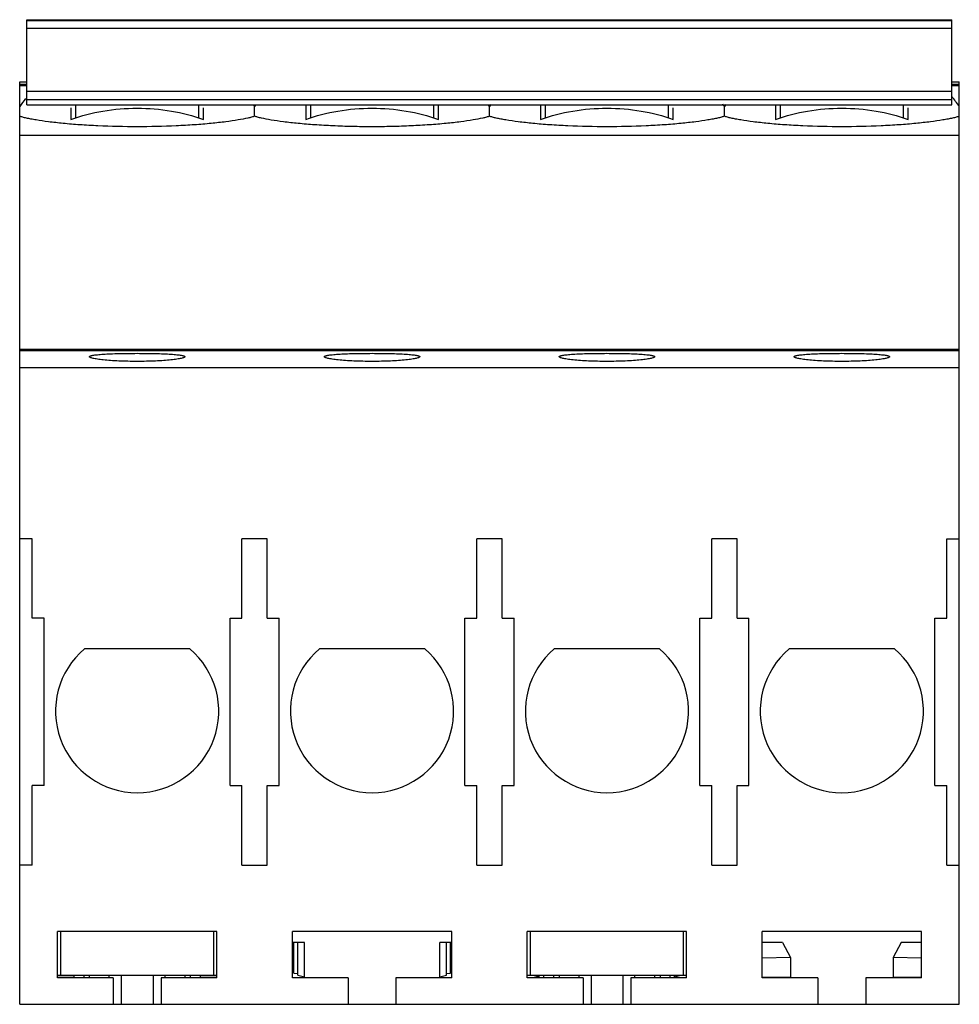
# Model space of a CAD drawing. Header units: millimetres. Extents: x 10.6 to 81.4, y 26.5 to 100.7.
import ezdxf

# ---------------------------------------------------------------- set-up
doc = ezdxf.new("R2010")
doc.units = ezdxf.units.MM
doc.header["$LTSCALE"] = 8.250651
doc.layers.get('0').update_dxf_attribs({"linetype": 'CONTINUOUS'})

msp = doc.modelspace()

# ---------------------------------------------------------------- linework, layer by layer
at = {"color": 7, "linetype": 'Continuous'}
for p, q in [((11.137, 94.286), (11.137, 100.71)), ((11.137, 100.71), (80.837, 100.71)), ((80.837, 100.627), (11.137, 100.627)), ((80.837, 94.286), (80.837, 100.71)), ((11.137, 100.066), (80.837, 100.066)), ((10.587, 95.733), (10.587, 96.036)), ((10.587, 96.036), (11.137, 96.036)), ((11.137, 95.836), (10.587, 95.836)), ((80.837, 96.036), (81.387, 96.036)), ((81.387, 95.836), (80.837, 95.836)), ((81.387, 95.733), (81.387, 96.036)), ((10.587, 26.484), (10.587, 95.727)), ((11.137, 95.727), (10.587, 95.727)), ((80.837, 95.308), (11.137, 95.308)), ((81.387, 95.727), (80.837, 95.727)), ((81.387, 26.484), (81.387, 95.727)), ((80.837, 94.675), (11.137, 94.675)), ((11.137, 94.286), (80.837, 94.286)), ((14.787, 94.286), (14.787, 93.293)), ((24.087, 93.293), (24.087, 94.286)), ((32.137, 94.286), (32.137, 93.191)), ((32.487, 94.286), (32.487, 93.293)), ((41.787, 93.293), (41.787, 94.286)), ((42.137, 93.191), (42.137, 94.286)), ((49.837, 94.286), (49.837, 93.191)), ((50.187, 94.286), (50.187, 93.293)), ((59.487, 93.293), (59.487, 94.286)), ((67.537, 94.286), (67.537, 93.191)), ((67.887, 94.286), (67.887, 93.293)), ((77.187, 93.293), (77.187, 94.286)), ((14.437, 94.064), (14.437, 93.191)), ((24.437, 93.191), (24.437, 94.064)), ((28.287, 93.428), (28.287, 94.173)), ((28.287, 93.428), (28.287, 94.173)), ((45.987, 93.428), (45.987, 94.173)), ((59.837, 93.191), (59.837, 94.064)), ((63.687, 93.428), (63.687, 94.173)), ((77.537, 93.191), (77.537, 94.064)), ((81.387, 91.989), (10.587, 91.989)), ((81.387, 75.854), (10.587, 75.854)), ((10.587, 75.784), (81.387, 75.784)), ((81.387, 74.455), (10.587, 74.455)), ((11.537, 61.584), (10.587, 61.584)), ((11.537, 55.584), (11.537, 61.584)), ((27.337, 55.584), (27.337, 61.584)), ((29.237, 61.584), (27.337, 61.584)), ((29.237, 55.584), (29.237, 61.584)), ((45.037, 55.584), (45.037, 61.584)), ((46.937, 61.584), (45.037, 61.584)), ((46.937, 55.584), (46.937, 61.584)), ((64.637, 61.584), (62.737, 61.584)), ((62.737, 55.584), (62.737, 61.584)), ((64.637, 55.584), (64.637, 61.584)), ((80.437, 61.584), (81.387, 61.584)), ((80.437, 55.584), (80.437, 61.584)), ((12.437, 55.584), (11.537, 55.584)), ((12.437, 42.984), (12.437, 55.584)), ((26.437, 42.984), (26.437, 55.584)), ((26.437, 55.584), (27.337, 55.584)), ((29.237, 55.584), (30.137, 55.584)), ((30.137, 42.984), (30.137, 55.584)), ((44.137, 55.584), (45.037, 55.584)), ((44.137, 42.984), (44.137, 55.584)), ((46.937, 55.584), (47.837, 55.584)), ((47.837, 42.984), (47.837, 55.584)), ((61.837, 55.584), (62.737, 55.584)), ((61.837, 42.984), (61.837, 55.584)), ((64.637, 55.584), (65.537, 55.584)), ((65.537, 42.984), (65.537, 55.584)), ((79.537, 55.584), (80.437, 55.584)), ((79.537, 42.984), (79.537, 55.584)), ((23.403, 53.284), (15.472, 53.284)), ((41.103, 53.284), (33.172, 53.284)), ((58.803, 53.284), (50.872, 53.284)), ((76.503, 53.284), (68.572, 53.284)), ((11.537, 36.984), (11.537, 42.984)), ((12.437, 42.984), (11.537, 42.984)), ((26.437, 42.984), (27.337, 42.984)), ((27.337, 36.984), (27.337, 42.984)), ((29.237, 42.984), (30.137, 42.984)), ((29.237, 36.984), (29.237, 42.984)), ((44.137, 42.984), (45.037, 42.984)), ((45.037, 36.984), (45.037, 42.984)), ((46.937, 42.984), (47.837, 42.984)), ((46.937, 36.984), (46.937, 42.984)), ((61.837, 42.984), (62.737, 42.984)), ((62.737, 36.984), (62.737, 42.984)), ((64.637, 42.984), (65.537, 42.984)), ((64.637, 36.984), (64.637, 42.984)), ((79.537, 42.984), (80.437, 42.984)), ((80.437, 36.984), (80.437, 42.984)), ((11.537, 36.984), (10.587, 36.984)), ((27.337, 36.984), (29.237, 36.984)), ((45.037, 36.984), (46.937, 36.984)), ((62.737, 36.984), (64.637, 36.984)), ((80.437, 36.984), (81.387, 36.984)), ((13.437, 28.484), (13.437, 31.984)), ((25.437, 31.984), (13.437, 31.984)), ((13.687, 28.684), (13.687, 31.984)), ((25.187, 31.984), (25.187, 28.684)), ((25.437, 28.484), (25.437, 31.984)), ((43.137, 31.984), (31.137, 31.984)), ((31.137, 28.484), (31.137, 31.984)), ((43.137, 28.484), (43.137, 31.984)), ((60.837, 31.984), (48.837, 31.984)), ((48.837, 28.484), (48.837, 31.984)), ((49.087, 28.684), (49.087, 31.984)), ((60.587, 31.984), (60.587, 28.684)), ((60.837, 28.484), (60.837, 31.984)), ((78.537, 31.984), (66.537, 31.984)), ((66.537, 28.484), (66.537, 31.984)), ((78.537, 28.484), (78.537, 31.984)), ((32.037, 31.137), (31.137, 31.137)), ((31.187, 28.99), (31.187, 31.137)), ((31.237, 28.836), (31.237, 31.137)), ((31.538, 28.691), (31.538, 31.137)), ((32.037, 28.487), (32.037, 31.137)), ((43.137, 31.137), (42.237, 31.137)), ((42.237, 28.487), (42.237, 31.137)), ((42.737, 28.691), (42.737, 31.137)), ((43.037, 28.836), (43.037, 31.137)), ((43.087, 28.99), (43.087, 31.137)), ((68.06, 31.153), (66.537, 31.153)), ((68.06, 31.153), (68.677, 30)), ((77.015, 31.153), (76.397, 30)), ((78.537, 31.153), (77.015, 31.153)), ((31.137, 30.156), (31.187, 30.156)), ((43.087, 30.156), (43.137, 30.156)), ((68.677, 30), (66.537, 29.952)), ((68.677, 30), (68.677, 28.535)), ((78.537, 29.952), (76.397, 30)), ((76.397, 30), (76.397, 28.535)), ((31.187, 28.99), (31.237, 28.99)), ((43.037, 28.99), (43.087, 28.99)), ((13.437, 28.684), (25.437, 28.684)), ((13.437, 28.53), (14.687, 28.533)), ((17.637, 28.484), (13.437, 28.484)), ((14.337, 28.487), (14.337, 28.532)), ((14.687, 28.484), (14.687, 28.684)), ((15.411, 28.684), (15.411, 28.484)), ((15.855, 28.484), (15.855, 28.684)), ((17.337, 28.484), (17.337, 28.684)), ((17.637, 28.484), (17.637, 26.484)), ((18.237, 28.684), (18.237, 26.484)), ((20.637, 28.684), (20.637, 26.484)), ((25.437, 28.484), (21.237, 28.484)), ((21.237, 28.484), (21.237, 26.484)), ((21.537, 28.484), (21.537, 28.684)), ((23.02, 28.684), (23.02, 28.484)), ((23.464, 28.484), (23.464, 28.684)), ((24.187, 28.684), (24.187, 28.484)), ((24.187, 28.533), (25.437, 28.53)), ((24.537, 28.487), (24.537, 28.532)), ((35.337, 28.484), (31.137, 28.484)), ((31.237, 28.836), (31.538, 28.804)), ((31.538, 28.691), (32.037, 28.556)), ((35.337, 28.484), (35.337, 26.484)), ((43.137, 28.484), (38.937, 28.484)), ((38.937, 28.484), (38.937, 26.484)), ((42.237, 28.556), (42.737, 28.691)), ((42.737, 28.804), (43.037, 28.836)), ((48.837, 28.684), (60.837, 28.684)), ((53.037, 28.484), (48.837, 28.484)), ((49.264, 28.684), (49.737, 28.556)), ((49.737, 28.487), (49.737, 28.684)), ((50.087, 28.484), (50.087, 28.684)), ((50.811, 28.684), (50.811, 28.484)), ((51.255, 28.484), (51.255, 28.684)), ((52.737, 28.484), (52.737, 28.684)), ((53.037, 28.484), (53.037, 26.484)), ((53.637, 28.684), (53.637, 26.484)), ((56.037, 28.684), (56.037, 26.484)), ((60.837, 28.484), (56.637, 28.484)), ((56.637, 28.484), (56.637, 26.484)), ((56.937, 28.484), (56.937, 28.684)), ((58.42, 28.684), (58.42, 28.484)), ((58.864, 28.484), (58.864, 28.684)), ((59.587, 28.684), (59.587, 28.484)), ((59.937, 28.556), (60.41, 28.684)), ((59.937, 28.487), (59.937, 28.684)), ((66.537, 28.53), (68.677, 28.535)), ((70.737, 28.484), (66.537, 28.484)), ((67.437, 28.487), (67.437, 28.532)), ((70.737, 28.484), (70.737, 26.484)), ((78.537, 28.484), (74.337, 28.484)), ((74.337, 28.484), (74.337, 26.484)), ((76.397, 28.535), (78.537, 28.53)), ((77.637, 28.487), (77.637, 28.532)), ((10.587, 26.484), (81.387, 26.484))]:
    msp.add_line(p, q, dxfattribs=at)
for centre, radius, start, end in [((19.437, 87.983), 10.8, 141.14192, 145.02922), ((19.437, 87.983), 10.8, 34.97078, 35.75664), ((37.137, 87.983), 10.8, 144.23022, 145.02922), ((37.137, 87.983), 10.8, 34.97078, 35.75191), ((54.837, 87.983), 10.8, 144.13966, 145.02922), ((54.837, 87.983), 10.8, 34.97078, 35.99332), ((72.537, 87.983), 10.8, 144.13966, 145.02922), ((72.537, 87.983), 10.8, 34.97078, 39.93516), ((19.437, 48.584), 6.149, 130.15372, 49.84628), ((37.137, 48.584), 6.149, 130.15372, 49.84628), ((54.837, 48.584), 6.149, 130.15372, 49.84628), ((72.537, 48.584), 6.149, 130.15372, 49.84628)]:
    msp.add_arc(centre, radius, start, end, dxfattribs=at)
for points, knots in [([(14.437, 93.191), (15.223, 93.474), (16.876, 93.898), (18.576, 94.037), (19.437, 94.037)], [0, 0, 0, 0, 0.492099, 1, 1, 1, 1]), ([(19.437, 94.037), (20.299, 94.037), (21.998, 93.898), (23.652, 93.474), (24.437, 93.191)], [0, 0, 0, 0, 0.507901, 1, 1, 1, 1]), ([(32.137, 93.191), (32.923, 93.474), (34.576, 93.898), (36.276, 94.037), (37.137, 94.037)], [0, 0, 0, 0, 0.492099, 1, 1, 1, 1]), ([(37.137, 94.037), (37.999, 94.037), (39.698, 93.898), (41.352, 93.474), (42.137, 93.191)], [0, 0, 0, 0, 0.507901, 1, 1, 1, 1]), ([(49.837, 93.191), (50.623, 93.474), (52.276, 93.898), (53.976, 94.037), (54.837, 94.037)], [0, 0, 0, 0, 0.492098, 1, 1, 1, 1]), ([(54.837, 94.037), (55.699, 94.037), (57.398, 93.898), (59.052, 93.474), (59.837, 93.191)], [0, 0, 0, 0, 0.5079, 1, 1, 1, 1]), ([(67.537, 93.191), (68.323, 93.474), (69.976, 93.898), (71.676, 94.037), (72.537, 94.037)], [0, 0, 0, 0, 0.492098, 1, 1, 1, 1]), ([(72.537, 94.037), (73.399, 94.037), (75.098, 93.898), (76.752, 93.474), (77.537, 93.191)], [0, 0, 0, 0, 0.5079, 1, 1, 1, 1]), ([(19.437, 92.638), (18.453, 92.638), (17.01, 92.669), (15.151, 92.776), (13.905, 92.879), (12.808, 93), (12.001, 93.115), (11.45, 93.213), (11.113, 93.283), (10.831, 93.352), (10.662, 93.402), (10.587, 93.428)], [0, 0, 0, 0, 0.331422, 0.485898, 0.627406, 0.752321, 0.857561, 0.902015, 0.9407, 0.973411, 1, 1, 1, 1]), ([(28.287, 93.428), (28.213, 93.402), (28.044, 93.352), (27.633, 93.252), (26.987, 93.132), (26.066, 93), (24.969, 92.879), (23.724, 92.776), (21.864, 92.669), (20.421, 92.638), (19.437, 92.638)], [0, 0, 0, 0, 0.026593, 0.059313, 0.142461, 0.247703, 0.372615, 0.51412, 0.668586, 1, 1, 1, 1]), ([(37.137, 92.638), (36.639, 92.638), (35.655, 92.648), (34.214, 92.698), (32.853, 92.776), (31.607, 92.879), (30.51, 92.999), (29.589, 93.131), (28.942, 93.252), (28.531, 93.352), (28.362, 93.402), (28.287, 93.428)], [0, 0, 0, 0, 0.167916, 0.331255, 0.485702, 0.62719, 0.752141, 0.857435, 0.940642, 0.973387, 1, 1, 1, 1]), ([(45.987, 93.428), (45.913, 93.402), (45.743, 93.352), (45.332, 93.252), (44.686, 93.131), (43.765, 93), (42.668, 92.879), (41.422, 92.776), (40.061, 92.698), (38.619, 92.648), (37.636, 92.638), (37.137, 92.638)], [0, 0, 0, 0, 0.026614, 0.059355, 0.142537, 0.247822, 0.372744, 0.514238, 0.668703, 0.832058, 1, 1, 1, 1]), ([(54.837, 92.638), (53.853, 92.638), (52.41, 92.669), (50.551, 92.776), (49.305, 92.879), (48.208, 93), (47.401, 93.115), (46.85, 93.213), (46.513, 93.283), (46.231, 93.352), (46.062, 93.402), (45.987, 93.428)], [0, 0, 0, 0, 0.331418, 0.485905, 0.627408, 0.752308, 0.857547, 0.902006, 0.940695, 0.97341, 1, 1, 1, 1]), ([(63.687, 93.428), (63.613, 93.402), (63.444, 93.352), (63.161, 93.283), (62.824, 93.213), (62.273, 93.115), (61.466, 93), (60.369, 92.879), (59.124, 92.776), (57.264, 92.669), (55.821, 92.638), (54.837, 92.638)], [0, 0, 0, 0, 0.026591, 0.059308, 0.098, 0.142463, 0.247699, 0.372605, 0.51411, 0.668575, 1, 1, 1, 1]), ([(72.537, 92.638), (71.553, 92.638), (70.11, 92.669), (68.251, 92.776), (67.005, 92.879), (65.908, 93), (65.101, 93.115), (64.55, 93.213), (64.213, 93.283), (63.931, 93.352), (63.762, 93.402), (63.687, 93.428)], [0, 0, 0, 0, 0.331418, 0.485905, 0.627408, 0.752308, 0.857547, 0.902006, 0.940695, 0.973409, 1, 1, 1, 1]), ([(81.387, 93.428), (81.313, 93.402), (81.144, 93.352), (80.861, 93.283), (80.524, 93.213), (79.973, 93.115), (79.166, 93), (78.069, 92.879), (76.824, 92.776), (74.964, 92.669), (73.521, 92.638), (72.537, 92.638)], [0, 0, 0, 0, 0.026591, 0.059308, 0.098, 0.142462, 0.247697, 0.372603, 0.514109, 0.668575, 1, 1, 1, 1]), ([(15.837, 75.302), (15.837, 75.313), (15.852, 75.331), (15.878, 75.347), (15.908, 75.361), (15.947, 75.374), (16.015, 75.393), (16.12, 75.414), (16.271, 75.437), (16.452, 75.458), (16.661, 75.477), (16.992, 75.501), (17.461, 75.525), (18.076, 75.544), (18.743, 75.556), (19.203, 75.558), (19.437, 75.558)], [0, 0, 0, 0, 0.009361, 0.016465, 0.025587, 0.036833, 0.050245, 0.083599, 0.125538, 0.175731, 0.233779, 0.299143, 0.44936, 0.620679, 0.806664, 1, 1, 1, 1]), ([(19.437, 74.949), (19.203, 74.949), (18.742, 74.954), (18.075, 74.976), (17.46, 75.011), (16.991, 75.05), (16.661, 75.087), (16.451, 75.116), (16.271, 75.145), (16.12, 75.175), (16.002, 75.205), (15.923, 75.232), (15.878, 75.255), (15.852, 75.272), (15.837, 75.29), (15.837, 75.302)], [0, 0, 0, 0, 0.192908, 0.378467, 0.549418, 0.699408, 0.764745, 0.822837, 0.873154, 0.915293, 0.948915, 0.973885, 0.983176, 0.990441, 1, 1, 1, 1]), ([(19.437, 75.558), (19.672, 75.558), (20.131, 75.556), (20.799, 75.544), (21.414, 75.525), (21.882, 75.501), (22.213, 75.477), (22.423, 75.458), (22.604, 75.437), (22.754, 75.414), (22.86, 75.393), (22.927, 75.374), (22.966, 75.361), (22.997, 75.347), (23.023, 75.331), (23.037, 75.313), (23.037, 75.302)], [0, 0, 0, 0, 0.19334, 0.379321, 0.550636, 0.700849, 0.766213, 0.82426, 0.874456, 0.916398, 0.949752, 0.963166, 0.974413, 0.983536, 0.990638, 1, 1, 1, 1]), ([(23.037, 75.302), (23.037, 75.29), (23.023, 75.272), (22.997, 75.255), (22.951, 75.232), (22.873, 75.205), (22.754, 75.175), (22.604, 75.145), (22.423, 75.116), (22.214, 75.087), (21.883, 75.05), (21.415, 75.011), (20.8, 74.976), (20.132, 74.954), (19.672, 74.949), (19.437, 74.949)], [0, 0, 0, 0, 0.009559, 0.016824, 0.026115, 0.051082, 0.084703, 0.126839, 0.177154, 0.235246, 0.300583, 0.450578, 0.621533, 0.807096, 1, 1, 1, 1]), ([(33.537, 75.302), (33.537, 75.313), (33.552, 75.331), (33.578, 75.347), (33.608, 75.361), (33.647, 75.374), (33.715, 75.393), (33.82, 75.414), (33.971, 75.437), (34.152, 75.458), (34.361, 75.477), (34.692, 75.501), (35.161, 75.525), (35.776, 75.544), (36.443, 75.556), (36.903, 75.558), (37.137, 75.558)], [0, 0, 0, 0, 0.009361, 0.016465, 0.025587, 0.036833, 0.050245, 0.083599, 0.125538, 0.175731, 0.233779, 0.299142, 0.44936, 0.620679, 0.806664, 1, 1, 1, 1]), ([(37.137, 74.949), (36.903, 74.949), (36.442, 74.954), (35.775, 74.976), (35.16, 75.011), (34.691, 75.05), (34.361, 75.087), (34.151, 75.116), (33.971, 75.145), (33.82, 75.175), (33.702, 75.205), (33.623, 75.232), (33.578, 75.255), (33.552, 75.272), (33.537, 75.29), (33.537, 75.302)], [0, 0, 0, 0, 0.192908, 0.378467, 0.549418, 0.699408, 0.764746, 0.822837, 0.873154, 0.915293, 0.948915, 0.973885, 0.983176, 0.990441, 1, 1, 1, 1]), ([(37.137, 75.558), (37.372, 75.558), (37.831, 75.556), (38.499, 75.544), (39.114, 75.525), (39.582, 75.501), (39.913, 75.477), (40.123, 75.458), (40.304, 75.437), (40.454, 75.414), (40.56, 75.393), (40.627, 75.374), (40.666, 75.361), (40.697, 75.347), (40.723, 75.331), (40.737, 75.313), (40.737, 75.302)], [0, 0, 0, 0, 0.19334, 0.379321, 0.550636, 0.700849, 0.766213, 0.82426, 0.874456, 0.916398, 0.949752, 0.963166, 0.974413, 0.983536, 0.990638, 1, 1, 1, 1]), ([(40.737, 75.302), (40.737, 75.29), (40.723, 75.272), (40.697, 75.255), (40.651, 75.232), (40.573, 75.205), (40.454, 75.175), (40.304, 75.145), (40.123, 75.116), (39.914, 75.087), (39.583, 75.05), (39.115, 75.011), (38.5, 74.976), (37.832, 74.954), (37.372, 74.949), (37.137, 74.949)], [0, 0, 0, 0, 0.009559, 0.016824, 0.026115, 0.051082, 0.084703, 0.126839, 0.177154, 0.235246, 0.300583, 0.450577, 0.621533, 0.807096, 1, 1, 1, 1]), ([(51.237, 75.302), (51.237, 75.313), (51.252, 75.331), (51.278, 75.347), (51.308, 75.361), (51.347, 75.374), (51.415, 75.393), (51.52, 75.414), (51.671, 75.437), (51.852, 75.458), (52.061, 75.477), (52.392, 75.501), (52.861, 75.525), (53.476, 75.544), (54.143, 75.556), (54.603, 75.558), (54.837, 75.558)], [0, 0, 0, 0, 0.009361, 0.016465, 0.025587, 0.036833, 0.050245, 0.083599, 0.125538, 0.175731, 0.233779, 0.299142, 0.44936, 0.620679, 0.806664, 1, 1, 1, 1]), ([(54.837, 74.949), (54.603, 74.949), (54.142, 74.954), (53.475, 74.976), (52.86, 75.011), (52.391, 75.05), (52.061, 75.087), (51.851, 75.116), (51.671, 75.145), (51.52, 75.175), (51.402, 75.205), (51.323, 75.232), (51.278, 75.255), (51.252, 75.272), (51.237, 75.29), (51.237, 75.302)], [0, 0, 0, 0, 0.192908, 0.378467, 0.549418, 0.699408, 0.764746, 0.822837, 0.873154, 0.915293, 0.948915, 0.973885, 0.983176, 0.990441, 1, 1, 1, 1]), ([(54.837, 75.558), (55.072, 75.558), (55.531, 75.556), (56.199, 75.544), (56.814, 75.525), (57.282, 75.501), (57.613, 75.477), (57.823, 75.458), (58.004, 75.437), (58.154, 75.414), (58.26, 75.393), (58.327, 75.374), (58.366, 75.361), (58.397, 75.347), (58.423, 75.331), (58.437, 75.313), (58.437, 75.302)], [0, 0, 0, 0, 0.19334, 0.379321, 0.550636, 0.700849, 0.766213, 0.82426, 0.874456, 0.916398, 0.949752, 0.963166, 0.974413, 0.983536, 0.990638, 1, 1, 1, 1]), ([(58.437, 75.302), (58.437, 75.29), (58.423, 75.272), (58.397, 75.255), (58.351, 75.232), (58.273, 75.205), (58.154, 75.175), (58.004, 75.145), (57.823, 75.116), (57.614, 75.087), (57.283, 75.05), (56.815, 75.011), (56.2, 74.976), (55.532, 74.954), (55.072, 74.949), (54.837, 74.949)], [0, 0, 0, 0, 0.009559, 0.016824, 0.026115, 0.051082, 0.084703, 0.126839, 0.177154, 0.235246, 0.300583, 0.450577, 0.621533, 0.807096, 1, 1, 1, 1]), ([(68.937, 75.302), (68.937, 75.313), (68.952, 75.331), (68.978, 75.347), (69.008, 75.361), (69.047, 75.374), (69.115, 75.393), (69.22, 75.414), (69.371, 75.437), (69.552, 75.458), (69.761, 75.477), (70.092, 75.501), (70.561, 75.525), (71.176, 75.544), (71.843, 75.556), (72.303, 75.558), (72.537, 75.558)], [0, 0, 0, 0, 0.009361, 0.016465, 0.025587, 0.036833, 0.050245, 0.083599, 0.125538, 0.175731, 0.233779, 0.299142, 0.44936, 0.620679, 0.806664, 1, 1, 1, 1]), ([(72.537, 74.949), (72.303, 74.949), (71.842, 74.954), (71.175, 74.976), (70.56, 75.011), (70.091, 75.05), (69.761, 75.087), (69.551, 75.116), (69.371, 75.145), (69.22, 75.175), (69.102, 75.205), (69.023, 75.232), (68.978, 75.255), (68.952, 75.272), (68.937, 75.29), (68.937, 75.302)], [0, 0, 0, 0, 0.192908, 0.378467, 0.549418, 0.699408, 0.764746, 0.822837, 0.873154, 0.915293, 0.948915, 0.973885, 0.983176, 0.990441, 1, 1, 1, 1]), ([(72.537, 75.558), (72.772, 75.558), (73.231, 75.556), (73.899, 75.544), (74.514, 75.525), (74.982, 75.501), (75.313, 75.477), (75.523, 75.458), (75.704, 75.437), (75.854, 75.414), (75.96, 75.393), (76.027, 75.374), (76.066, 75.361), (76.097, 75.347), (76.123, 75.331), (76.137, 75.313), (76.137, 75.302)], [0, 0, 0, 0, 0.19334, 0.379321, 0.550636, 0.700849, 0.766213, 0.82426, 0.874456, 0.916398, 0.949752, 0.963166, 0.974413, 0.983536, 0.990638, 1, 1, 1, 1]), ([(76.137, 75.302), (76.137, 75.29), (76.123, 75.272), (76.097, 75.255), (76.051, 75.232), (75.973, 75.205), (75.854, 75.175), (75.704, 75.145), (75.523, 75.116), (75.314, 75.087), (74.983, 75.05), (74.515, 75.011), (73.9, 74.976), (73.232, 74.954), (72.772, 74.949), (72.537, 74.949)], [0, 0, 0, 0, 0.009559, 0.016824, 0.026115, 0.051082, 0.084703, 0.126839, 0.177154, 0.235245, 0.300583, 0.450577, 0.621533, 0.807096, 1, 1, 1, 1])]:
    msp.add_open_spline(points, degree=3, knots=knots, dxfattribs=at)

doc.saveas('drawing.dxf')
